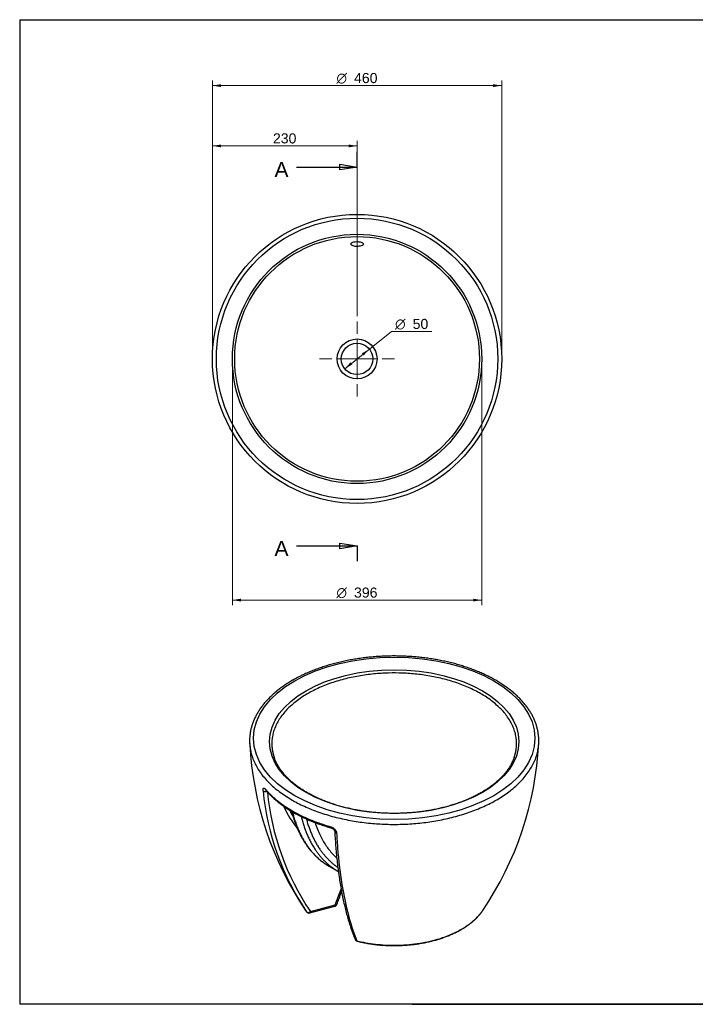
# Model space of a CAD drawing. Header units: millimetres. Extents: x 87 to 2279, y 58 to 1623.
import ezdxf
from ezdxf.enums import TextEntityAlignment as Align
from ezdxf.lldxf.tags import DXFTag

# ---------------------------------------------------------------- set-up
doc = ezdxf.new("R2010")
doc.units = ezdxf.units.MM
for name, color, linetype in [('1', 7, 'Continuous'), ('Default', 7, 'Continuous'), ('MATTY_TONDO', 7, 'Continuous'), ('Predefinito', 7, 'Continuous')]:
    doc.layers.add(name, color=color, linetype=linetype)
doc.styles.add('SEACAD_arial_ttf', font='arial.ttf')
doc.styles.add('SEACAD_semeca1_ttf', font='semeca1.ttf')
tags = doc.linetypes.add('CENTER2', pattern=[28.575000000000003, 19.05, -3.175, 3.175, -3.175]).pattern_tags.tags
tags[10:11] = [DXFTag(74, 4), DXFTag(75, 0), DXFTag(340, '0'), DXFTag(46, 0.0), DXFTag(50, 0.0), DXFTag(44, 0.0), DXFTag(45, 0.0)]
tags[8:9] = [DXFTag(74, 4), DXFTag(75, 0), DXFTag(340, '0'), DXFTag(46, 0.0), DXFTag(50, 0.0), DXFTag(44, 0.0), DXFTag(45, 0.0)]
tags[6:7] = [DXFTag(74, 4), DXFTag(75, 0), DXFTag(340, '0'), DXFTag(46, 0.0), DXFTag(50, 0.0), DXFTag(44, 0.0), DXFTag(45, 0.0)]
tags[4:5] = [DXFTag(74, 4), DXFTag(75, 0), DXFTag(340, '0'), DXFTag(46, 0.0), DXFTag(50, 0.0), DXFTag(44, 0.0), DXFTag(45, 0.0)]

# ---------------------------------------------------------------- blocks, each defined once
blk = doc.blocks.new('SEANNOT_GROUP')
at = {"layer": 'Default', "color": 136, "linetype": 'CENTER2', "lineweight": 9}
for p, q in [((622.763792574, 1123.7505600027), (622.763792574, 1143.462495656)), ((622.763792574, 1115.7505596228), (622.763792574, 1051.7505565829)), ((582.7637906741, 1083.7505581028), (563.0518550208, 1083.7505581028)), ((654.7637940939, 1083.7505581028), (590.7637910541, 1083.7505581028)), ((662.7637944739, 1083.7505581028), (682.4757301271, 1083.7505581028)), ((622.763792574, 1043.7505562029), (622.763792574, 1024.0386205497))]:
    blk.add_line(p, q, dxfattribs=at)
blk = doc.blocks.new('SE1')
at = {"color": 7, "linetype": 'Continuous', "style": 'SEACAD_arial_ttf'}
blk.add_text('A', height=24, dxfattribs=at).set_placement((491.5464012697, 1396.5679477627), align=Align.TOP_LEFT)
blk = doc.blocks.new('SE2')
at = {"color": 7, "linetype": 'Continuous', "style": 'SEACAD_arial_ttf'}
blk.add_text('A', height=24, dxfattribs=at).set_placement((491.5464012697, 794.5785770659), align=Align.TOP_LEFT)
blk = doc.blocks.new('SE3')
at = {"color": 7, "linetype": 'Continuous'}
for points in [[(595.5637922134, 1384.0346143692), (595.5637922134, 1393.1012811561), (622.763792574, 1388.5679477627), (595.5637922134, 1384.0346143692)], [(526.763792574, 1388.5679477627), (622.763792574, 1388.5679477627)]]:
    blk.add_lwpolyline(points, dxfattribs=at)
blk = doc.blocks.new('SE4')
at = {"color": 7, "linetype": 'Continuous'}
for points in [[(526.763792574, 786.5785770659), (622.763792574, 786.5785770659)], [(595.5637922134, 782.0452436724), (595.5637922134, 791.1119104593), (622.763792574, 786.5785770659), (595.5637922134, 782.0452436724)]]:
    blk.add_lwpolyline(points, dxfattribs=at)
blk = doc.blocks.new('SE')
at = {"layer": 'Default', "color": 7, "linetype": 'CENTER2'}
for p, q in [((622.763792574, 1388.5679477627), (622.763792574, 1412.5679477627)), ((622.763792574, 786.5785770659), (622.763792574, 762.5785770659))]:
    blk.add_line(p, q, dxfattribs=at)
at = {"layer": 'Default', "color": 7, "linetype": 'CENTER2', "const_width": 0.00035}
blk.add_lwpolyline([(622.763792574, 1388.5679477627), (622.763792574, 786.5785770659)], dxfattribs=at)
at = {"layer": 'Default'}
for name in ['SE1', 'SE3', 'SE2', 'SE4']:
    blk.add_blockref(name, (0, 0), dxfattribs=at)
blk = doc.blocks.new('GDimGGroup')
at = {"layer": 'Default', "linetype": 'Continuous', "lineweight": 9}
for points in [[(406.6402621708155, 1520.295832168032), (393.0402619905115, 1518.029165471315), (406.6402621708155, 1515.762498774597)], [(838.8873178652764, 1520.295832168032), (838.8873178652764, 1515.762498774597), (852.4873180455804, 1518.029165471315)]]:
    blk.add_hatch(color=136, dxfattribs=at).paths.add_polyline_path(points)
at = {"layer": 'Default', "color": 136, "linetype": 'Continuous', "lineweight": 9}
for p, q in [((852.4873180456, 1518.0291654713), (393.0402619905, 1518.0291654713)), ((393.0402671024, 1091.7505584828), (393.0402671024, 1526.0291658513)), ((852.4873180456, 1091.7505584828), (852.4873180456, 1526.0291658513))]:
    blk.add_line(p, q, dxfattribs=at)
for s, style, p in [('O', 'SEACAD_semeca1_ttf', (590.0583743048, 1538.0291654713)), ('460', 'SEACAD_arial_ttf', (617.9039883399, 1538.0291654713))]:
    blk.add_text(s, height=16, dxfattribs=dict(at, style=style)).set_placement(p, align=Align.TOP_LEFT)
blk = doc.blocks.new('GDimGGroup1')
at = {"layer": 'Default', "linetype": 'Continuous', "lineweight": 9}
for points in [[(438.3127815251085, 698.2194391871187), (438.3127815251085, 702.7527725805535), (424.7127813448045, 700.4861058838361)], [(807.2147923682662, 698.2194391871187), (820.8147925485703, 700.4861058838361), (807.2147923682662, 702.7527725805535)]]:
    blk.add_hatch(color=136, dxfattribs=at).paths.add_polyline_path(points)
at = {"layer": 'Default', "color": 136, "linetype": 'Continuous', "lineweight": 9}
for p, q in [((424.7127813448, 1075.7505577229), (424.7127813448, 692.4861055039)), ((820.8148038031, 1075.7505577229), (820.8148038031, 692.4861055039)), ((424.7127813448, 700.4861058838), (820.8147925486, 700.4861058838))]:
    blk.add_line(p, q, dxfattribs=at)
for s, style, p in [('O', 'SEACAD_semeca1_ttf', (590.0583712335, 720.4861058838)), ('396', 'SEACAD_arial_ttf', (617.9039852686, 720.4861058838))]:
    blk.add_text(s, height=16, dxfattribs=dict(at, style=style)).set_placement(p, align=Align.TOP_LEFT)
blk = doc.blocks.new('GDimGGroup2')
at = {"layer": 'Default', "linetype": 'Continuous', "lineweight": 9}
for points in [[(630.2795746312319, 1092.61683093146), (633.0996073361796, 1089.067390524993), (642.3379122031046, 1099.30220884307)], [(612.4279778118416, 1078.433725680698), (603.1896729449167, 1068.198907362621), (615.2480105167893, 1074.884285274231)]]:
    blk.add_hatch(color=136, dxfattribs=at).paths.add_polyline_path(points)
at = {"layer": 'Default', "color": 136, "linetype": 'Continuous', "lineweight": 9}
for p, q in [((642.3379122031, 1099.3022088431), (677.6282876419, 1127.340435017)), ((677.6282853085, 1127.3404331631), (741.7181721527, 1127.3404331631)), ((603.1896729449, 1068.1989073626), (642.3379127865, 1099.3022093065))]:
    blk.add_line(p, q, dxfattribs=at)
for s, style, p in [('O', 'SEACAD_semeca1_ttf', (683.2282853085, 1147.3404331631)), ('50', 'SEACAD_arial_ttf', (711.0738993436, 1147.3404331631))]:
    blk.add_text(s, height=16, dxfattribs=dict(at, style=style)).set_placement(p, align=Align.TOP_LEFT)
blk = doc.blocks.new('GDimGGroup13')
at = {"layer": 'Default', "linetype": 'Continuous', "lineweight": 9}
for points in [[(406.6402672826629, 1424.46661354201), (393.0402671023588, 1422.199946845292), (406.6402672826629, 1419.933280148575)], [(609.1637949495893, 1424.46661354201), (609.1637949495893, 1419.933280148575), (622.7637951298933, 1422.199946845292)]]:
    blk.add_hatch(color=136, dxfattribs=at).paths.add_polyline_path(points)
at = {"layer": 'Default', "color": 136, "linetype": 'Continuous', "lineweight": 9}
for p, q in [((393.0402671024, 1091.7505584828), (393.0402671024, 1430.1999472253)), ((622.763792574, 1151.4624925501), (622.763792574, 1430.1999472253)), ((393.0402671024, 1422.1999468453), (622.7637951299, 1422.1999468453))]:
    blk.add_line(p, q, dxfattribs=at)
at = {"layer": 'Default', "color": 136, "linetype": 'Continuous', "lineweight": 9, "style": 'SEACAD_arial_ttf'}
blk.add_text('230', height=16, dxfattribs=at).set_placement((489.1194224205, 1442.1999468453), align=Align.TOP_LEFT)

msp = doc.modelspace()

# ---------------------------------------------------------------- linework, layer by layer
at = {"layer": '1', "color": 7, "linetype": 'Continuous'}
for p, q in [((86.8513052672, 1622.7601006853), (2274.8527005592, 1622.7601006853)), ((86.8513052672, 1622.7601006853), (86.8513052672, 58.2501321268)), ((2274.8527005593, 58.2501321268), (86.8513052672, 58.2501321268)), ((710.3427320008, 58.4755619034), (2274.8527005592, 58.4755619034))]:
    msp.add_line(p, q, dxfattribs=at)
at = {"layer": 'MATTY_TONDO', "color": 7, "linetype": 'Continuous'}
for p, q in [((579.0550205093, 277.2440625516), (593.197156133, 269.0790967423)), ((588.074281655, 216.1981756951), (597.4290897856, 241.3151554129)), ((547.8046216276, 203.3638078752), (587.2610220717, 213.9863725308)), ((548.6178812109, 205.5756110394), (588.074281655, 216.1981756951))]:
    msp.add_line(p, q, dxfattribs=at)
for radius in [229.7235254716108, 223.4856080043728, 198.0510112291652, 194.3913100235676, 31.71193755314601, 25]:
    msp.add_circle((622.763792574, 1083.7505581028), radius, dxfattribs=at)
for centre, radius, start, end in [((974.6292494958, 499.9938716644), 523.1592419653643, 183.0234954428, 214.0178789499), ((388.8671055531, 500.0598630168), 523.1751223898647, 325.9777306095, 356.9691563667), ((887.2383907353, 437.4301859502), 415.6675810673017, 185.4896262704, 213.9480356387), ((888.8821590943, 435.323837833), 410.5654960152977, 185.5290153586, 214.027428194), ((663.8571589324, 444.3602180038), 173.0817166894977, 204.2489300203, 218.5982553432), ((667.6594000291, 443.2565127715), 170.3277038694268, 206.5399029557, 210.9626143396), ((546.5047899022, 208.1918962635), 4.99999999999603, 216.3906546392, 285.0680651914), ((585.9611903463, 218.8144609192), 4.999999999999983, 285.0680651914, 339.57877166), ((624.1976286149, 163.3359149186), 5.00000000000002, 202.0274392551, 256.1974572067)]:
    msp.add_arc(centre, radius, start, end, dxfattribs=at)
for centre, major_axis in [((681.7436596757, 480.923395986), (-223.4856080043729, 3.399349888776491e-14)), ((681.7436596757, 475.6165443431), (-198.0510112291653, 4.093239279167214e-14))]:
    msp.add_ellipse(centre, major_axis=major_axis, ratio=0.5773502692, dxfattribs=at)
for points, knots in [([(629.2810714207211, 1263.378710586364), (630.288865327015, 1263.708825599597), (631.0897858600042, 1264.103017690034), (632.258471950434, 1264.981781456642), (632.6112874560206, 1265.458685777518), (632.8366781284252, 1266.42869289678), (632.7075305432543, 1266.924282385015), (631.9822054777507, 1267.8637381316), (631.3780147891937, 1268.315192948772), (629.7659277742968, 1269.098701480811), (628.7371800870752, 1269.439155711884), (626.4154278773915, 1269.936375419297), (625.0930005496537, 1270.098542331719), (622.405740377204, 1270.202505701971), (621.0263392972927, 1270.146363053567), (618.4426713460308, 1269.82571807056), (617.2583555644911, 1269.564905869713), (614.2585260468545, 1268.56399102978), (613.035676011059, 1267.608826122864), (612.5754357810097, 1265.670318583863), (613.3337152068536, 1264.665566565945), (615.7533383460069, 1263.506912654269), (616.7784115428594, 1263.174210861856), (619.1122686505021, 1262.68595211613), (620.4205311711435, 1262.529235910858), (623.1395637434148, 1262.427183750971), (624.5152069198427, 1262.483495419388), (627.0858921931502, 1262.794810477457), (628.2732775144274, 1263.048595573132), (629.2810714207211, 1263.378710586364)], [0, 0, 0, 0, 0.0625000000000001, 0.0625000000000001, 0.1250000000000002, 0.1250000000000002, 0.1875000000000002, 0.1875000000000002, 0.2500000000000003, 0.2500000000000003, 0.3125000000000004, 0.3125000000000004, 0.3750000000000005, 0.3750000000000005, 0.4375000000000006, 0.4375000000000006, 0.5000000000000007, 0.5000000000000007, 0.6250000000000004, 0.6250000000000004, 0.7500000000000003, 0.7500000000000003, 0.8125000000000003, 0.8125000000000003, 0.8750000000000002, 0.8750000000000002, 0.9375000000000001, 0.9375000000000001, 1, 1, 1, 1]), ([(911.3336206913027, 480.8059980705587), (911.3168486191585, 481.4371347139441), (911.2523746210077, 483.7172658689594), (910.7399539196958, 488.1124911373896), (909.7973790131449, 493.5989718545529), (908.4418736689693, 499.1102800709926), (906.7119692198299, 504.5696465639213), (904.5998122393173, 509.9870519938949), (902.1106126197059, 515.3488422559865), (899.2468776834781, 520.6473437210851), (896.0128219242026, 525.8729565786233), (892.4133050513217, 531.0163906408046), (888.4541773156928, 536.0682102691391), (884.142183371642, 541.0191123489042), (879.4849331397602, 545.859994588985), (874.4908202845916, 550.5820528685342), (869.1689385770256, 555.1768370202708), (863.5289979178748, 559.6362846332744), (857.5812500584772, 563.9527328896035), (851.336426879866, 568.1189158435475), (844.8057275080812, 572.1279308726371), (838.0007693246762, 575.9732394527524), (830.9335305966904, 579.6486706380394), (823.6162869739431, 583.1484210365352), (816.061612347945, 586.4670255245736), (808.2824011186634, 589.5993303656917), (800.2918564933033, 592.5404890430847), (792.1034783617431, 595.285960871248), (783.7310501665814, 597.8315118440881), (775.1886244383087, 600.1732171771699), (766.4905068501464, 602.3074650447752), (757.651238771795, 604.2309610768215), (748.6855783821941, 605.9407332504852), (739.6084804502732, 607.4341368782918), (730.4350749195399, 608.7088594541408), (721.1806444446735, 609.76292516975), (711.860601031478, 610.5946989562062), (702.4904619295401, 611.2028899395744), (693.085824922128, 611.5865542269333), (683.6623431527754, 611.7450969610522), (674.2357063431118, 611.6782736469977), (664.8216242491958, 611.3861917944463), (655.4357845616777, 610.8693117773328), (646.0938200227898, 610.128444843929), (636.8112737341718, 609.1647488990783), (627.6035898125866, 607.9797261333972), (618.4860884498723, 606.5752193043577), (609.473941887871, 604.9534074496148), (600.582149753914, 603.1168001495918), (591.8255202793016, 601.0682339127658), (583.218633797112, 598.8108577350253), (574.7758774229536, 596.3481567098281), (566.5112198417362, 593.683831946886), (558.4389630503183, 590.8222162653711), (550.5708542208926, 587.7666902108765), (542.9267951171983, 584.5255659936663), (535.4947940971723, 581.0900943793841), (528.5055579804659, 577.5794089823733), (523.3563713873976, 574.7718299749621), (520.8825344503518, 573.3528751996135), (520.3401309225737, 573.0411369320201)], [0, 0, 0, 0, 0.0053794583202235, 0.022754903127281, 0.0401384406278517, 0.0575406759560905, 0.0749706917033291, 0.0924354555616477, 0.1099394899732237, 0.1274848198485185, 0.1450711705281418, 0.1626963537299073, 0.1803567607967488, 0.1980478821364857, 0.2157647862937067, 0.2335025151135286, 0.2512563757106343, 0.269022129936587, 0.2867960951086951, 0.3045751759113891, 0.3223568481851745, 0.3401388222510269, 0.3579194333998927, 0.3756976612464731, 0.3934727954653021, 0.4112443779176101, 0.4290121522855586, 0.4467760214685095, 0.4645360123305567, 0.4822922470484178, 0.5000449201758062, 0.5177942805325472, 0.5355406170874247, 0.5532842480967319, 0.571025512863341, 0.5887647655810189, 0.6065023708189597, 0.6242387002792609, 0.6419741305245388, 0.65970904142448, 0.6774438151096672, 0.6951787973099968, 0.71291428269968, 0.7306506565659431, 0.748388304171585, 0.7661276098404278, 0.7838689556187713, 0.8016127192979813, 0.8193592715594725, 0.837108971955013, 0.8548621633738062, 0.8726191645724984, 0.8903802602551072, 0.9081456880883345, 0.9259156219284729, 0.9436901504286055, 0.9614692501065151, 0.9792527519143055, 0.9961019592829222, 1, 1, 1, 1]), ([(520.3401309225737, 573.0411369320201), (519.0447698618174, 572.2850564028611), (515.8636761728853, 570.4208221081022), (510.2922263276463, 566.915222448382), (504.1688262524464, 562.7290023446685), (498.2899466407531, 558.3574273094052), (492.735163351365, 553.8523905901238), (487.4962708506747, 549.2092873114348), (482.5879536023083, 544.4391044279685), (478.0181532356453, 539.549194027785), (473.7959320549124, 534.5484568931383), (469.9292666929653, 529.4459594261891), (466.4255286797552, 524.251315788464), (463.2912043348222, 518.9744332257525), (460.5319413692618, 513.6258557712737), (458.152090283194, 508.2151438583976), (456.1560675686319, 502.7562813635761), (454.5431884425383, 497.2468634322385), (453.327026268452, 491.7447487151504), (452.4718870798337, 486.1352235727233), (452.2406894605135, 482.7415539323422), (452.1153746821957, 480.7588678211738)], [0, 0, 0, 0, 0.0287030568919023, 0.083146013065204, 0.1375995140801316, 0.1920522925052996, 0.2464972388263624, 0.3009259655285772, 0.3553282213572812, 0.4096918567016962, 0.4640029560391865, 0.5182462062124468, 0.572405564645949, 0.626465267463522, 0.6804111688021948, 0.7342323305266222, 0.7879226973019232, 0.8414826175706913, 0.8949199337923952, 0.9482503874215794, 1, 1, 1, 1]), ([(872.2527835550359, 450.2272461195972), (871.6288849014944, 448.5525424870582), (870.5393270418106, 445.6728609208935), (868.2741542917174, 440.9398881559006), (865.6819836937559, 436.3198234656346), (862.710727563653, 431.738737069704), (859.3904497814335, 427.2442449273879), (855.7209936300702, 422.8333826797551), (851.7106742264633, 418.5166786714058), (847.366101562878, 414.3011605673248), (842.6950316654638, 410.1949150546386), (837.7057102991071, 406.2058389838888), (832.4071190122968, 402.3419101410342), (826.8089488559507, 398.6110379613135), (820.9216883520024, 395.0210648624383), (814.7565271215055, 391.5796346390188), (808.3253265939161, 388.2941432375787), (801.6405012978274, 385.1716620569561), (794.7150819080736, 382.2189574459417), (787.5626761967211, 379.4424566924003), (780.1974281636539, 376.8482200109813), (772.6339764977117, 374.4419176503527), (764.8874130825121, 372.2288112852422), (756.9732419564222, 370.2137389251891), (748.9073389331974, 368.4011026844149), (740.7059119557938, 366.7948588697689), (732.3854621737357, 365.3985099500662), (723.9627456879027, 364.2150980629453), (715.45473588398, 363.2471997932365), (706.8785862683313, 362.4969220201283), (698.2515937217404, 361.9658986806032), (689.5911620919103, 361.6552883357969), (680.9147660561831, 361.5657724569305), (672.2399317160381, 361.6975541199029), (663.5841953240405, 362.0503554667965), (654.9650556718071, 362.6234170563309), (646.3999215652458, 363.4155008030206), (637.9060815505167, 364.4248928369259), (629.5006793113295, 365.6494050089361), (621.2006776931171, 367.086377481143), (613.0228224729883, 368.7326820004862), (604.9836057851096, 370.5847259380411), (597.0992290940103, 372.6384572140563), (589.3855655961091, 374.8893702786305), (581.8581219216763, 377.3325133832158), (574.531999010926, 379.9624974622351), (567.421852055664, 382.7735070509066), (560.5418494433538, 385.7593137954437), (553.9056307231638, 388.9132932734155), (547.5262637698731, 392.2284460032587), (541.4162015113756, 395.697423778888), (535.5872390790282, 399.3125623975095), (530.0504861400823, 403.0659134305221), (524.816393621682, 406.9492405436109), (519.894641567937, 410.9541168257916), (515.2941130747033, 415.0719794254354), (511.0227791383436, 419.2943544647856), (507.0879626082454, 423.6125779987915), (503.4956243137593, 428.0191267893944), (500.2532215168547, 432.5031041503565), (497.3593617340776, 437.0675555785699), (494.84305913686, 441.6649557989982), (492.6711996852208, 446.3234761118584), (491.6373993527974, 449.141520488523), (491.0554342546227, 450.7525534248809)], [0, 0, 0, 0, 0.0157657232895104, 0.0321638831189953, 0.0485043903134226, 0.0647919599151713, 0.0810334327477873, 0.0972365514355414, 0.1134090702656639, 0.1295581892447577, 0.1456902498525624, 0.1618106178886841, 0.1779236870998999, 0.1940329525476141, 0.210141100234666, 0.2262495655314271, 0.2423599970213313, 0.2584735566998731, 0.2745910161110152, 0.2907128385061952, 0.3068392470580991, 0.3229702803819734, 0.3391058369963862, 0.3552457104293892, 0.3713896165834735, 0.3875372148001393, 0.4036881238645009, 0.4198419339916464, 0.4359982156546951, 0.4521565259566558, 0.4683164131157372, 0.4844774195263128, 0.5006390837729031, 0.5168009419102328, 0.5329624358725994, 0.5491230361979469, 0.5652822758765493, 0.5814396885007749, 0.5975948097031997, 0.6137471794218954, 0.6298963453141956, 0.6460418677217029, 0.6621833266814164, 0.6783203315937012, 0.6944525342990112, 0.7105796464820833, 0.7267014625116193, 0.742817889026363, 0.7589289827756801, 0.775034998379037, 0.7911364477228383, 0.8072341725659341, 0.823329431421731, 0.8394238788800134, 0.8555191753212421, 0.871618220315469, 0.8877247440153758, 0.9038434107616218, 0.9199798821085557, 0.9361408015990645, 0.9523336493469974, 0.9685664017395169, 0.9848469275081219, 1, 1, 1, 1]), ([(473.477254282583, 397.6651270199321), (473.420882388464, 398.1959317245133), (473.3929051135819, 398.6857671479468), (473.3934101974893, 399.359537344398), (473.4007664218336, 399.5724711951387), (473.4293423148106, 399.9708535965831), (473.4717754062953, 400.3433464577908), (473.5417292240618, 400.6647965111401), (473.6257675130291, 400.9603524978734), (473.6751713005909, 401.0957654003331), (473.8422057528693, 401.454921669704), (473.9785212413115, 401.6340023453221), (474.3009027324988, 401.874673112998), (474.4892642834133, 401.9353697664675), (474.9027728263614, 401.9321876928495), (475.1287610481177, 401.8703219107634), (475.4974594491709, 401.686641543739), (475.6259845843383, 401.6096280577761), (475.8880554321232, 401.4278328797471), (476.0220225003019, 401.3229583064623), (476.4326072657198, 400.9673936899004), (476.7178353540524, 400.6761621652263), (477.0151360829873, 400.328598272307)], [0, 0, 0, 0, 0.1249999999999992, 0.1249999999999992, 0.1874999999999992, 0.1874999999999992, 0.2499999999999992, 0.3124999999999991, 0.3124999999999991, 0.3749999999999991, 0.3749999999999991, 0.4999999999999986, 0.4999999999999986, 0.624999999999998, 0.624999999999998, 0.7499999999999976, 0.7499999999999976, 0.8124999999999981, 0.8124999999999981, 0.8749999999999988, 0.8749999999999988, 1, 1, 1, 1]), ([(477.3815748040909, 398.9887841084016), (477.3822769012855, 398.987877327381), (477.4163929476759, 398.9604100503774), (477.5427110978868, 398.8472194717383), (477.6725908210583, 398.683019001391), (477.6904447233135, 398.6605032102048)], [0.7510195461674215, 0.7510195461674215, 0.7510195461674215, 0.7510195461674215, 0.8256764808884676, 0.9795425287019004, 1, 1, 1, 1]), ([(477.6849174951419, 398.672156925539), (478.5203995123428, 397.7087661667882), (480.5746468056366, 395.3517817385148), (484.5560273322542, 391.1611985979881), (489.4591575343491, 386.4677597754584), (494.7310993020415, 381.8602898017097), (500.3115449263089, 377.3981434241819), (506.204068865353, 373.0751232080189), (512.3942575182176, 368.9023081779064), (518.8719350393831, 364.8856595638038), (525.6251841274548, 361.0320626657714), (532.642248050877, 357.3476310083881), (539.9102647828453, 353.8384179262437), (547.4187374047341, 350.5092940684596), (555.1470207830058, 347.3678464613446), (563.1107921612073, 344.4100688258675), (571.0470727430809, 341.7217345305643), (577.3929044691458, 339.7683930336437), (580.6234701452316, 338.8378161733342), (581.4733905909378, 338.5937369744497)], [0, 0, 0, 0, 0.0336205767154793, 0.0969485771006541, 0.1603241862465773, 0.2237602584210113, 0.2872411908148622, 0.3507533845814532, 0.4142853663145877, 0.4778277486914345, 0.5413722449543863, 0.6049123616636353, 0.6684442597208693, 0.7319652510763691, 0.7954735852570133, 0.8589682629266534, 0.922448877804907, 0.9825751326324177, 1, 1, 1, 1]), ([(518.9515387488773, 364.8448760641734), (519.3433332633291, 363.2610364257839), (520.4458180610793, 359.0453718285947), (522.3642707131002, 352.5597242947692), (524.8581799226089, 345.2832307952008), (527.6110650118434, 338.2783067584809), (530.6268674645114, 331.5306865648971), (533.8995195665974, 325.0556981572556), (537.4249924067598, 318.8603121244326), (541.1981950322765, 312.9530304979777), (545.2134549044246, 307.3418769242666), (549.46590355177, 302.0322159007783), (553.9457877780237, 297.0371558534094), (558.660206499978, 292.3379894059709), (563.552489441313, 288.03164689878), (567.3079084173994, 284.991676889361), (569.2369203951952, 283.6605450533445), (569.5211533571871, 283.4646847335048)], [0.052885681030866, 0.052885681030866, 0.052885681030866, 0.052885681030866, 0.0952854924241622, 0.1645599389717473, 0.2337944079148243, 0.3029786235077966, 0.3721016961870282, 0.4411525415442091, 0.5101204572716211, 0.5789958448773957, 0.6477710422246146, 0.716441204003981, 0.7850051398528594, 0.8534660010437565, 0.9218317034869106, 0.9901149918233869, 1, 1, 1, 1]), ([(556.0991565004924, 346.9475782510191), (558.3738598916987, 339.8562215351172), (561.0404135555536, 333.1470490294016), (566.8198448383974, 321.1790983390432), (569.8595863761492, 315.8364605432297), (574.888304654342, 308.3201363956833), (576.6362141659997, 305.9071355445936), (580.2750192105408, 301.2655581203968), (582.1589014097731, 299.044577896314), (586.1952379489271, 294.6521650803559), (588.3283616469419, 292.5183320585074), (590.5280045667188, 290.497874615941)], [0.1097031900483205, 0.1097031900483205, 0.1097031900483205, 0.1097031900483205, 0.2499999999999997, 0.2499999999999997, 0.3749999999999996, 0.3749999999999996, 0.4374999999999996, 0.4374999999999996, 0.4999999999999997, 0.4999999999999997, 0.5655340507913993, 0.5655340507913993, 0.5655340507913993, 0.5655340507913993]), ([(580.6371662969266, 340.5023912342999), (581.2390795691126, 340.3307688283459), (581.8378078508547, 340.1125578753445), (582.7310850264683, 339.7158194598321), (583.028231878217, 339.5716759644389), (583.6100488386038, 339.2653258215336), (584.1821747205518, 338.9397581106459), (584.7351236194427, 338.576208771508), (585.2783029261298, 338.1933384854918), (585.5462130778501, 337.9912549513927), (586.3257886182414, 337.3618309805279), (586.8083015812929, 336.9163479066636), (587.4772552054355, 336.2097577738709), (587.6910384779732, 335.967787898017), (588.0995530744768, 335.4704695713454), (588.2931649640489, 335.2162788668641), (588.8330167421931, 334.4497790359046), (589.1426669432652, 333.9288002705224), (589.5306910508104, 333.1317716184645), (589.6476905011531, 332.862002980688), (589.8510957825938, 332.327153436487), (589.9379263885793, 332.0615596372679), (590.1547384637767, 331.2700878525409), (590.2414704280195, 330.7494589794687), (590.2677763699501, 330.2360876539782)], [0, 0, 0, 0, 0.1250000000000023, 0.1250000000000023, 0.1875000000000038, 0.1875000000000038, 0.2500000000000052, 0.3125000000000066, 0.3125000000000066, 0.3750000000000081, 0.3750000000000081, 0.5000000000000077, 0.5000000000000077, 0.5625000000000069, 0.5625000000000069, 0.625000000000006, 0.625000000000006, 0.7500000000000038, 0.7500000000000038, 0.8125000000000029, 0.8125000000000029, 0.8750000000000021, 0.8750000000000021, 1, 1, 1, 1]), ([(581.4800809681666, 338.5712568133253), (581.7587168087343, 338.4928636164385), (582.3426449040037, 338.3218881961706), (583.4576029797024, 337.7711603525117), (584.6047422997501, 336.9964620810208), (585.6323945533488, 336.0684684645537), (586.4342552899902, 335.0911217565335), (586.9705364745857, 334.1636115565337), (587.2342511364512, 333.4026222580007), (587.2615707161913, 333.1368591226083), (587.2698603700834, 332.995945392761)], [0, 0, 0, 0, 0.0912262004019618, 0.2226229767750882, 0.3579094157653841, 0.4906644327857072, 0.6245044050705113, 0.7528349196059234, 0.8840384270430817, 1, 1, 1, 1]), ([(587.2811312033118, 332.996946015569), (587.2913431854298, 332.7685136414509), (587.4802312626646, 328.5478885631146), (588.0355734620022, 319.750317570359), (588.9178815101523, 307.569937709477), (589.9901813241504, 295.4986254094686), (591.2188491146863, 283.715278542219), (592.6108025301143, 272.1989946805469), (594.1626043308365, 260.9622764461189), (595.8740346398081, 249.9967774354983), (597.746894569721, 239.301013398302), (599.7803565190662, 228.8831311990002), (601.9737521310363, 218.7483172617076), (604.3278186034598, 208.8953870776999), (606.8442248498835, 199.3167445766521), (609.5185620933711, 190.0419792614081), (612.3572040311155, 181.0435262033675), (615.3292102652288, 172.4579163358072), (617.8142712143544, 165.7601807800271), (619.1874127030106, 162.4451555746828), (619.5803179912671, 161.4986959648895)], [0, 0, 0, 0, 0.0029844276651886, 0.063988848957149, 0.1250931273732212, 0.1862424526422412, 0.2473738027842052, 0.3084250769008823, 0.3692796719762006, 0.4301919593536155, 0.4911534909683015, 0.5520884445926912, 0.6130451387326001, 0.6740591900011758, 0.7351812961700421, 0.796515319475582, 0.8576420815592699, 0.9188905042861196, 0.9802092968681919, 1, 1, 1, 1]), ([(590.2677763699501, 330.2360876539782), (590.711423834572, 321.5781240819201), (591.270618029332, 313.087885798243), (592.6192503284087, 296.4527477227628), (593.4089979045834, 288.3081482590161), (596.1109084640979, 264.4979305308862), (598.3577942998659, 249.4152023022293), (603.734646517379, 220.8159359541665), (606.8645747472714, 207.2993628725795), (614.0248969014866, 181.8614087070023), (618.0322107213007, 170.0249096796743), (622.4610593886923, 159.0948559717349)], [0, 0, 0, 0, 0.125, 0.125, 0.25, 0.25, 0.5, 0.5, 0.75, 0.75, 1, 1, 1, 1]), ([(623.0047458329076, 158.4802964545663), (624.3779575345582, 158.149242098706), (627.7579291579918, 157.3400612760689), (633.9983395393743, 156.0281820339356), (641.2926247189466, 154.7330124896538), (648.7504647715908, 153.64479867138), (656.2740877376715, 152.781520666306), (663.865804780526, 152.1409554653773), (671.5009634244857, 151.7256516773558), (679.1619898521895, 151.536240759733), (686.8293201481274, 151.5732240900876), (694.4838579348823, 151.8364898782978), (702.1064040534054, 152.3254389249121), (709.6778868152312, 153.038954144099), (717.1793896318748, 153.9754208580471), (724.5921731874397, 155.1327303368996), (731.8977156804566, 156.5082896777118), (739.0777552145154, 158.0990326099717), (746.1143283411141, 159.9014320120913), (752.9898052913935, 161.9115131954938), (759.6869216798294, 164.1248679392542), (766.1888027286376, 166.5366659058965), (772.4789917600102, 169.1416707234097), (778.5414360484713, 171.9342263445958), (784.3606034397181, 174.9083324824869), (789.9210825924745, 178.0573530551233), (795.209087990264, 181.3750455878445), (800.206720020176, 184.851508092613), (804.9130412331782, 188.4878066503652), (809.2658736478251, 192.2411742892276), (813.0765060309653, 195.8872011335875), (815.0569367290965, 198.0794583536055), (816.0483306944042, 199.1845386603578)], [0, 0, 0, 0, 0.0180162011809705, 0.0521514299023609, 0.0862785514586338, 0.1203967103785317, 0.1545074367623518, 0.1886123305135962, 0.2227130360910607, 0.2568112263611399, 0.2909085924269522, 0.3250067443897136, 0.359106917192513, 0.3932108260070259, 0.4273201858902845, 0.4614367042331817, 0.4955620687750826, 0.5296979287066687, 0.5638458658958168, 0.59800735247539, 0.6321836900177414, 0.6663759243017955, 0.7005847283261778, 0.7348102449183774, 0.7690518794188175, 0.8033080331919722, 0.8375757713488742, 0.8718504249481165, 0.9061226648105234, 0.940381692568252, 0.974613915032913, 1, 1, 1, 1])]:
    msp.add_open_spline(points, degree=3, knots=knots, dxfattribs=at)
for points, weights in [([(875.4475216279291, 463.0527205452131), (892.4832987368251, 579.6935320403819), (689.9178241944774, 584.6156909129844), (487.3523496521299, 589.5378497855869), (487.3523496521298, 472.4830842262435)], [1, 0.6920801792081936, 1, 0.6920801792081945, 1]), ([(452.9607084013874, 464.8228242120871), (471.8575834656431, 344.2793889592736), (681.4982309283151, 344.1500750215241), (891.1388783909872, 344.0207610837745), (910.4818431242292, 464.5406086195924)], [1, 0.7386485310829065, 1, 0.7386485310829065, 1])]:
    msp.add_rational_spline(points, weights, degree=2, knots=[0, 0, 0, 0.5, 0.5, 1, 1, 1], dxfattribs=at)
for points, weights in [([(452.111773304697, 480.4109909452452), (452.025564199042, 478.5947381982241), (452.025564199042, 476.7778035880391)], [1, 0.9999061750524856, 1]), ([(452.025564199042, 476.777803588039), (452.025564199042, 470.7881224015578), (452.9607084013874, 464.8228242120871)], [1, 0.9989817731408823, 1]), ([(487.3523496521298, 472.4830842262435), (487.3523496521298, 467.7825638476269), (488.0331270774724, 463.0985051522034)], [1, 0.9991240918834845, 1]), ([(910.4818431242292, 464.5406086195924), (911.7566283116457, 472.4833887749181), (911.3733423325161, 480.4571256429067)], [1, 0.99819622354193, 1]), ([(488.0331270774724, 463.0985051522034), (488.9566168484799, 456.744474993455), (491.1206775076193, 450.4917216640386)], [1, 0.9983899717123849, 1]), ([(872.1750415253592, 449.9451885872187), (874.4821679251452, 456.4431224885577), (875.4475216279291, 463.0527205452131)], [1, 0.9982580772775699, 1]), ([(473.477254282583, 397.6651270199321), (475.320583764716, 395.2356326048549), (479.6422315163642, 396.4242392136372)], [1, 0.7372704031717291, 1]), ([(477.0151360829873, 400.3285982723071), (511.2717108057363, 360.2804338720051), (580.6371662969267, 340.5023912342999)], [1, 0.9471137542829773, 1]), ([(477.0151360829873, 400.328598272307), (477.1011548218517, 399.3547266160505), (477.6847748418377, 398.6723237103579)], [1, 0.9712052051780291, 1]), ([(520.1450734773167, 364.0305613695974), (533.2616515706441, 309.7971704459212), (569.8000144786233, 283.255053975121)], [1, 0.97079803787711, 1]), ([(534.0985553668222, 356.6525608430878), (547.2361527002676, 301.3592472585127), (584.5466939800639, 274.6541682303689)], [1, 0.9698721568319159, 1]), ([(542.3086645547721, 352.6287532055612), (556.0771049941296, 300.7396060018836), (592.1890471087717, 275.8217600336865)], [1, 0.9714299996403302, 1]), ([(580.6371662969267, 340.5023912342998), (580.7128788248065, 338.811487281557), (581.472697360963, 338.5939350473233)], [1, 0.9162563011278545, 1]), ([(587.2760282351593, 332.997662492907), (587.3726876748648, 330.9652768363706), (590.2677763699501, 330.2360876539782)], [1, 0.845151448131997, 1]), ([(569.8000144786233, 283.255053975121), (574.2785973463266, 280.0017317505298), (579.0550205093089, 277.2440625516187)], [1, 0.999541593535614, 1]), ([(584.5466939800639, 274.6541682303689), (588.7426428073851, 271.6509112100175), (593.1971561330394, 269.0790967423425)], [1, 0.9996012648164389, 1]), ([(540.9668929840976, 207.3526917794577), (541.6728198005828, 206.323248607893), (542.4236803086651, 205.3044583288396)], [1, 0.9999197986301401, 1]), ([(542.4236803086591, 205.3044583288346), (544.4755346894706, 202.5169190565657), (548.6178812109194, 205.5756110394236)], [1, 0.6963558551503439, 1]), ([(547.804621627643, 203.3638078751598), (548.6178812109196, 203.5827559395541), (548.6178812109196, 205.5756110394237)], [1, 0.8986469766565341, 1]), ([(587.2610220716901, 213.9863725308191), (588.0742816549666, 214.2053205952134), (588.0742816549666, 216.198175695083)], [1, 0.8986469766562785, 1]), ([(588.0742816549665, 216.1981756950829), (590.2672567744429, 216.0520669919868), (590.6467537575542, 217.069326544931)], [1, 0.8884973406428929, 1]), ([(816.2979312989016, 199.4495697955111), (819.7519753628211, 203.3146439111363), (822.5244604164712, 207.358575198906)], [1, 0.9987646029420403, 1]), ([(622.4610593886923, 159.0948559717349), (751.8320016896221, 127.3122168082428), (816.2979312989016, 199.4495697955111)], [1, 0.7327872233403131, 1]), ([(619.5515759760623, 161.4882496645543), (620.2932194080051, 159.61129025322), (622.4610593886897, 159.0948559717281)], [1, 0.904080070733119, 1]), ([(622.4610593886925, 159.0948559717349), (622.6609649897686, 158.5651560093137), (623.0041973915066, 158.480431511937)], [1, 0.9764037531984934, 1])]:
    msp.add_rational_spline(points, weights, degree=2, dxfattribs=at)
msp.add_open_spline([(590.6471645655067, 217.0698587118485), (592.8551523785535, 223.0055443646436), (595.3643398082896, 229.7454645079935), (598.174726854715, 237.2896191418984)], degree=3, dxfattribs=at)
at = {"layer": 'Predefinito', "color": 7, "linetype": 'Continuous'}
msp.add_line((710.3427320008, 58.4755619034), (710.3427320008, 58.2501321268), dxfattribs=at)

# ---------------------------------------------------------------- block references
at = {"layer": 'Default'}
for name in ['GDimGGroup', 'GDimGGroup13', 'SE', 'SEANNOT_GROUP', 'GDimGGroup2', 'GDimGGroup1']:
    msp.add_blockref(name, (0, 0), dxfattribs=at)

doc.saveas('drawing.dxf')
